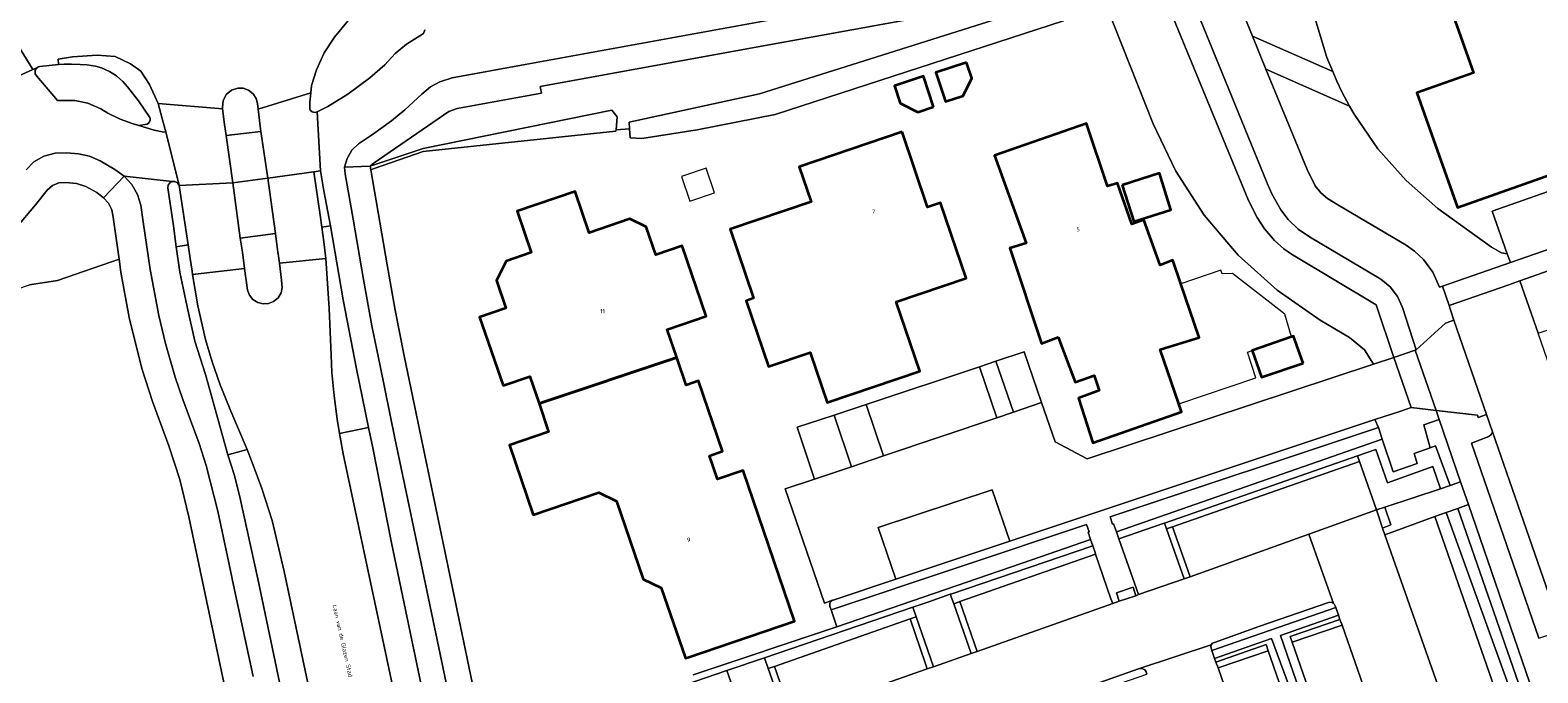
# Model space of a CAD drawing. Header units: metres. Extents: x 73718 to 76933, y 443658 to 446696.
# Tile 38 of 153: x 74694 to 74822, y 445337 to 445392. Entities that reach past the tile are written whole.
import ezdxf
from ezdxf.enums import TextEntityAlignment as Align

# ---------------------------------------------------------------- set-up
doc = ezdxf.new("R2010")
doc.units = ezdxf.units.M
for name, color, linetype, lineweight in [('B-WE-GR-BEPLANTING_CULTUUR_HEESTERS-GV', 90, 'Continuous', 18), ('B-WE-GR-BEPLANTING_CULTUUR_VASTE PLANTENVAK-GV', 90, 'Continuous', 18), ('B-WE-GR-STRUIK-GV', 90, 'Continuous', 13), ('B-WE-OG-BEBOUWING-GV', 7, 'Continuous', 35), ('B-WE-OG-BEBOUWING-T18', 10, 'Continuous', 18), ('B-WE-OG-BEBOUWING_LUIFEL-GV', 7, 'Continuous', 18), ('B-WE-OG-BEBOUWING_OVERBOUWING-GV', 7, 'Continuous', 18), ('B-WE-OG-TERREIN_BEGROEID-GV', 7, 'Continuous', 18), ('B-WE-OG-TERREIN_ERF-GV', 7, 'Continuous', 18), ('B-WE-OG-TOPOGRAFIE-T18', 10, 'Continuous', 18), ('B-WE-OG-WATER_SLOOT-GV', 120, 'Continuous', 18), ('B-WE-VH-GESLOTENVERHARDING_ASFALT-GV', 10, 'Continuous', 18), ('B-WE-VH-OPENVERHARDING-GV', 30, 'Continuous', 18), ('B-WE-VH-OPENVERHARDING_BETONELEMENT-GV', 30, 'Continuous', 18), ('B-WE-VH-OPENVERHARDING_BETONSTRAATSTEEN-GV', 30, 'Continuous', 18), ('B-WE-VH-OPENVERHARDING_STRAATBAKSTEEN-GV', 30, 'Continuous', 18), ('B-WE-VH-OPENVERHARDING_TEGEL-GV', 30, 'Continuous', 18)]:
    doc.layers.add(name, color=color, linetype=linetype, lineweight=lineweight)
doc.styles.add('NLCS-ISO-M200-T18', font='NLCS-ISO.ttf', dxfattribs={"height": 0.36})

msp = doc.modelspace()

# ---------------------------------------------------------------- linework, layer by layer
at = {"layer": 'B-WE-GR-BEPLANTING_CULTUUR_HEESTERS-GV', "flags": 128}
msp.add_lwpolyline([(74720.96, 445393.428), (74719.507, 445391.648), (74718.628, 445390.308), (74717.987, 445388.865), (74717.56, 445387.516), (74717.493, 445386.899), (74717.405, 445386.092), (74717.405, 445385.506), (74717.427, 445385.463), (74717.453, 445385.423), (74717.614, 445385.282), (74717.834, 445385.227), (74718.043, 445385.275), (74718.951, 445385.731), (74720.646, 445386.797), (74722.541, 445388.182), (74723.804, 445389.298), (74724.708, 445390.256), (74725.674, 445391.053), (74726.792, 445391.774), (74727.127, 445391.96), (74727.23, 445392.279)], dxfattribs=at)
for points in [[(74703.519, 445384.216), (74703.642, 445384.307), (74703.728, 445384.424), (74703.777, 445384.574), (74703.782, 445384.693), (74703.763, 445384.79), (74702.794, 445386.217), (74701.864, 445387.416), (74701.467, 445387.879), (74700.926, 445388.343), (74700.303, 445388.736), (74699.629, 445389.033), (74699.114, 445389.179), (74698.385, 445389.286), (74697.812, 445389.331), (74697.077, 445389.354), (74696.439, 445389.342), (74695.961, 445389.33), (74694.383, 445389.148), (74694.245, 445389.115), (74694.123, 445389.042), (74693.973, 445388.824), (74693.97, 445388.536), (74694.114, 445388.314), (74695.878, 445386.237), (74697.353, 445386.243), (74698.455, 445386.013), (74699.586, 445385.536), (74700.181, 445385.176), (74701.226, 445384.64), (74702.257, 445384.271), (74702.812, 445384.116)], [(74722.566, 445380.637), (74722.622, 445380.309), (74722.91, 445380.423), (74727.077, 445381.897), (74743.536, 445383.63), (74743.545, 445383.731), (74743.648, 445384.836), (74743.191, 445385.409), (74727.096, 445382.145)]]:
    msp.add_lwpolyline(points, close=True, dxfattribs=at)
at = {"layer": 'B-WE-GR-BEPLANTING_CULTUUR_VASTE PLANTENVAK-GV', "flags": 128}
for points in [[(74813.487, 445356.744), (74814.726, 445353.358), (74815.63, 445353.66), (74813.796, 445358.994), (74812.497, 445358.533), (74813.041, 445356.581)], [(74808.94, 445357.319), (74808.608, 445358.321), (74785.716, 445350.687), (74785.926, 445350.048), (74786.016, 445350.078), (74786.253, 445349.402)], [(74806.989, 445355.408), (74808.441, 445351.265), (74809.161, 445351.497), (74813.898, 445353.081), (74813.249, 445354.967), (74809.384, 445353.574), (74808.387, 445356.432), (74806.821, 445355.886)], [(74790.345, 445350.141), (74790.521, 445349.647), (74791.028, 445349.82), (74806.989, 445355.408), (74806.821, 445355.886)], [(74833.506, 445299.177), (74834.43, 445299.492), (74823.823, 445329.831), (74816.297, 445351.719), (74815.399, 445351.399)], [(74779.033, 445346.996), (74784.045, 445348.754), (74783.835, 445349.356), (74783.926, 445349.383), (74783.704, 445350.009), (74761.902, 445342.733), (74762.393, 445341.282)], [(74790.345, 445350.141), (74790.337, 445350.138), (74786.469, 445348.789), (74788.136, 445344.044), (74792.041, 445345.38), (74790.521, 445349.647)], [(74822.196, 445329.43), (74814.397, 445351.042), (74813.427, 445350.696), (74820.717, 445329.789), (74820.88, 445329.245), (74816.644, 445327.803), (74816.76, 445327.463)], [(74772.409, 445343.257), (74772.902, 445343.44), (74784.453, 445347.483), (74784.434, 445347.638), (74784.237, 445348.204), (74772.11, 445344.069), (74772.074, 445344.057), (74772.363, 445343.24)], [(74769.164, 445342.131), (74770.636, 445337.876), (74773.861, 445339.006), (74772.363, 445343.24), (74772.074, 445344.057), (74770.231, 445343.429), (74768.876, 445342.965)], [(74756.536, 445337.712), (74757.074, 445337.886), (74768.637, 445341.968), (74769.164, 445342.131), (74768.876, 445342.965), (74756.211, 445338.632)], [(74794.307, 445339.561), (74794.354, 445339.386), (74794.399, 445339.253), (74804.979, 445342.92), (74804.926, 445343.079), (74804.87, 445343.187), (74804.787, 445343.276), (74804.578, 445343.375), (74804.347, 445343.361), (74798.401, 445341.295), (74794.624, 445339.952), (74794.458, 445339.879), (74794.344, 445339.738)], [(74800.247, 445340.535), (74808.782, 445315.826), (74813.84, 445317.534), (74813.754, 445317.781), (74809.502, 445316.295), (74809.314, 445316.799), (74801.242, 445339.958), (74801.069, 445340.468), (74805.314, 445341.921), (74805.198, 445342.267)], [(74804.372, 445327.052), (74799.493, 445340.279), (74794.635, 445338.561), (74794.736, 445338.264), (74799.03, 445339.766), (74799.197, 445339.241), (74803.224, 445327.664), (74803.396, 445327.129), (74799.145, 445325.658), (74799.281, 445325.269)], [(74753.351, 445336.568), (74754.821, 445332.332), (74758.044, 445333.447), (74756.536, 445337.712), (74756.211, 445338.632), (74753.014, 445337.538)], [(74738.839, 445307.453), (74743.9, 445309.247), (74743.662, 445309.945), (74739.403, 445308.44), (74739.202, 445308.976), (74737.593, 445313.623), (74737.417, 445314.131), (74741.682, 445315.609), (74737.897, 445326.379), (74736.514, 445330.348), (74736.415, 445330.631), (74752.842, 445336.388), (74753.351, 445336.568), (74753.014, 445337.538), (74737.454, 445332.191), (74735.485, 445331.515), (74737.184, 445326.571), (74740.891, 445315.78), (74736.708, 445314.343), (74738.473, 445308.638)], [(74778.185, 445333.726), (74778.248, 445333.556), (74788.862, 445337.223), (74788.794, 445337.431), (74788.667, 445337.613), (74788.457, 445337.718), (74788.235, 445337.711), (74778.374, 445334.24), (74778.183, 445334.019)]]:
    msp.add_lwpolyline(points, close=True, dxfattribs=at)
at = {"layer": 'B-WE-GR-STRUIK-GV', "flags": 128}
for points in [[(74808.387, 445356.432), (74809.384, 445353.574), (74813.249, 445354.967), (74813.898, 445353.081), (74814.726, 445353.358), (74813.487, 445356.744), (74813.041, 445356.581), (74813.041, 445356.579), (74811.672, 445356.082), (74811.912, 445355.231), (74809.868, 445354.52), (74808.94, 445357.319), (74786.253, 445349.402), (74786.469, 445348.789), (74790.337, 445350.138), (74790.345, 445350.141), (74806.821, 445355.886)], [(74814.397, 445351.042), (74822.196, 445329.43), (74816.76, 445327.463), (74816.905, 445327.036), (74822.197, 445328.94), (74828.26, 445311.566), (74828.452, 445311.635), (74831.725, 445302.191), (74832.848, 445298.952), (74833.506, 445299.177), (74815.399, 445351.399)], [(74820.422, 445298.609), (74820.217, 445299.181), (74815.451, 445297.4), (74808.974, 445315.277), (74814.002, 445317.069), (74813.84, 445317.534), (74808.782, 445315.826), (74800.247, 445340.535), (74805.198, 445342.267), (74804.979, 445342.92), (74794.399, 445339.253), (74794.635, 445338.561), (74799.493, 445340.279), (74804.372, 445327.052), (74799.281, 445325.269), (74799.395, 445324.942), (74804.503, 445326.676), (74814.897, 445297.212), (74809.676, 445295.385), (74809.888, 445294.777)]]:
    msp.add_lwpolyline(points, close=True, dxfattribs=at)
msp.add_lwpolyline([(74737.454, 445332.191), (74753.014, 445337.538), (74756.211, 445338.632), (74768.876, 445342.965), (74770.231, 445343.429), (74772.074, 445344.057), (74772.11, 445344.069), (74784.237, 445348.204), (74784.045, 445348.754), (74779.033, 445346.996), (74762.393, 445341.282), (74750.137, 445337.191)], dxfattribs=at)
at = {"layer": 'B-WE-OG-BEBOUWING-GV', "flags": 128}
for points in [[(74832.656, 445394.282), (74830.093, 445393.375), (74829.74, 445394.374), (74832.302, 445395.281), (74828.791, 445405.2), (74818.848, 445401.68), (74820.532, 445396.922), (74814.536, 445394.799), (74816.723, 445388.621), (74811.889, 445386.909), (74815.364, 445377.092), (74825.262, 445380.596), (74824.336, 445383.212), (74825.35, 445383.571), (74826.276, 445380.955), (74836.138, 445384.446)], [(74773.459, 445389.498), (74770.85, 445388.628), (74771.675, 445386.156), (74773.159, 445386.651), (74773.909, 445388.15)], [(74770.648, 445385.705), (74769.778, 445388.314), (74767.306, 445387.489), (74767.801, 445386.004), (74769.301, 445385.255)], [(74767.968, 445383.556), (74759.186, 445380.584), (74760.198, 445377.594), (74753.291, 445375.257), (74755.288, 445369.351), (74754.652, 445369.136), (74756.555, 445363.511), (74760.122, 445364.718), (74761.568, 445360.445), (74769.465, 445363.116), (74767.455, 445369.056), (74773.42, 445371.074), (74771.243, 445377.508), (74770.141, 445377.135)], [(74781.291, 445366.026), (74782.741, 445362.189), (74784.356, 445362.757), (74784.773, 445361.481), (74783.013, 445360.808), (74784.251, 445357.01), (74791.817, 445359.634), (74791.576, 445360.336), (74789.984, 445364.969), (74793.316, 445366.003), (74791.747, 445370.596), (74791.064, 445372.597), (74789.996, 445372.173), (74788.606, 445376.041), (74787.577, 445375.677), (74786.331, 445379.195), (74785.503, 445378.919), (74783.713, 445384.275), (74775.855, 445381.541), (74778.54, 445374.059), (74777.157, 445373.632), (74779.848, 445365.498)], [(74786.755, 445379.024), (74787.743, 445375.909), (74790.906, 445376.913), (74789.918, 445380.027)], [(74748.728, 445364.282), (74747.911, 445366.677), (74751.249, 445367.816), (74749.195, 445373.835), (74746.934, 445373.064), (74746.121, 445375.445), (74744.737, 445376.122), (74741.251, 445374.932), (74740.046, 445378.466), (74735.099, 445376.778), (74736.301, 445373.256), (74734.156, 445372.524), (74733.347, 445370.869), (74734.154, 445368.504), (74731.907, 445367.738), (74733.899, 445361.898), (74736.181, 445362.676), (74736.974, 445360.351)], [(74802.188, 445363.794), (74801.379, 445366.122), (74801.201, 445366.06), (74797.849, 445364.896), (74798.648, 445362.597)], [(74748.728, 445364.282), (74736.974, 445360.351), (74737.794, 445357.947), (74734.445, 445356.804), (74736.481, 445350.836), (74742.083, 445352.747), (74743.594, 445352.008), (74745.862, 445345.359), (74747.41, 445344.602), (74749.461, 445338.593), (74749.664, 445338.662), (74758.774, 445341.771), (74754.385, 445354.636), (74752.193, 445353.888), (74751.509, 445355.893), (74752.633, 445356.276), (74750.579, 445362.294), (74749.528, 445361.936)]]:
    msp.add_lwpolyline(points, close=True, dxfattribs=at)
at = {"layer": 'B-WE-OG-BEBOUWING_LUIFEL-GV', "flags": 128}
msp.add_lwpolyline([(74789.984, 445364.969), (74791.576, 445360.336), (74798.146, 445362.545), (74797.43, 445364.75), (74797.849, 445364.896), (74801.201, 445366.06), (74800.614, 445367.995), (74796.172, 445371.471), (74795.264, 445371.423), (74795.155, 445371.759), (74791.747, 445370.596), (74793.316, 445366.003)], close=True, dxfattribs=at)
at = {"layer": 'B-WE-OG-BEBOUWING_OVERBOUWING-GV', "flags": 128}
msp.add_lwpolyline([(74751.944, 445378.359), (74751.24, 445380.457), (74749.128, 445379.748), (74749.831, 445377.65)], close=True, dxfattribs=at)
at = {"layer": 'B-WE-OG-TERREIN_BEGROEID-GV', "flags": 128}
for points in [[(74803.187, 445403.724), (74795.941, 445401.344), (74795.268, 445400.922), (74794.881, 445400.326), (74794.755, 445399.576), (74794.966, 445398.856), (74797.878, 445391.747), (74804.728, 445388.733), (74804.199, 445389.92), (74804.198, 445389.923), (74801.088, 445400.346), (74802.18, 445401.135), (74802.663, 445401.777), (74803.707, 445402.139)], [(74814.069, 445370.369), (74819.879, 445372.391), (74819.615, 445373.142), (74819.131, 445373.245), (74818.254, 445373.711), (74813.684, 445377.025), (74813.678, 445377.03), (74810.97, 445379.41), (74808.577, 445382.106), (74806.533, 445385.075), (74806.144, 445385.764), (74799.017, 445388.922), (74802.518, 445380.345), (74803.217, 445378.952), (74803.7, 445378.349), (74804.28, 445377.869), (74805.136, 445377.338), (74810.971, 445373.88), (74811.68, 445373.375), (74812.455, 445372.655), (74813.262, 445371.575), (74813.834, 445370.287)], [(74696.001, 445379.204), (74695.437, 445378.977), (74694.981, 445378.597), (74693.99, 445377.322), (74692.332, 445375.338), (74690.932, 445373.863), (74688.798, 445371.955), (74686.051, 445369.897), (74683.115, 445368.253), (74681.226, 445367.38), (74679.643, 445366.815), (74670.321, 445363.484), (74670.604, 445362.675), (74693.478, 445370.503), (74695.891, 445370.865), (74701.129, 445372.689), (74700.615, 445376.291), (74700.501, 445376.901), (74700.221, 445377.469), (74699.806, 445377.93), (74699.223, 445378.373), (74698.285, 445378.911), (74697.503, 445379.148), (74696.593, 445379.246)], [(74732.488, 445309.619), (74728, 445331.13), (74724.395, 445348.457), (74722.791, 445356.584), (74722.432, 445358.298), (74719.956, 445357.806), (74720.266, 445356.051), (74726.319, 445327.578), (74730.165, 445309.134)]]:
    msp.add_lwpolyline(points, close=True, dxfattribs=at)
for points in [[(74785.394, 445394.309), (74789.389, 445384.26), (74791.312, 445380.215), (74793.744, 445376.454), (74796.644, 445373.041), (74799.964, 445370.034), (74803.634, 445367.49), (74806.142, 445365.987), (74807.433, 445364.952), (74808.203, 445363.726), (74809.935, 445364.299), (74808.427, 445368.78), (74801.185, 445373.12), (74800.538, 445373.583), (74799.737, 445374.286), (74798.898, 445375.271), (74798.271, 445376.244), (74797.533, 445377.693), (74789.597, 445397.006)], [(74776.552, 445394.611), (74754.086, 445390.552), (74737.068, 445387.44), (74737.187, 445386.869), (74729.981, 445385.556), (74729.269, 445385.293), (74722.898, 445380.914), (74722.566, 445380.637), (74727.096, 445382.145), (74743.191, 445385.409), (74743.648, 445384.836), (74743.545, 445383.731), (74744.695, 445383.838), (74744.657, 445384.402), (74755.803, 445386.818), (74781.039, 445394.782)], [(74720.71, 445320.103), (74715.226, 445346.016), (74714.662, 445348.426), (74714.196, 445350.356), (74713.321, 445353.092), (74712.59, 445355.08), (74712.058, 445356.444), (74710.409, 445355.966), (74710.981, 445354.214), (74711.472, 445352.257), (74712.968, 445345.394), (74720.91, 445307.49)]]:
    msp.add_lwpolyline(points, dxfattribs=at)
at = {"layer": 'B-WE-OG-TERREIN_ERF-GV', "flags": 128}
for points in [[(74801.088, 445400.346), (74804.198, 445389.923), (74804.199, 445389.92), (74804.728, 445388.733), (74805.054, 445387.909), (74805.495, 445386.975), (74806.144, 445385.764), (74806.533, 445385.075), (74808.577, 445382.106), (74810.97, 445379.41), (74813.678, 445377.03), (74813.684, 445377.025), (74818.254, 445373.711), (74819.131, 445373.245), (74819.615, 445373.142), (74818.33, 445376.798), (74825.69, 445379.38), (74825.262, 445380.596), (74815.364, 445377.092), (74811.889, 445386.909), (74816.723, 445388.621), (74814.536, 445394.799)], [(74750.137, 445337.191), (74762.393, 445341.282), (74761.902, 445342.733), (74761.789, 445343.055), (74761.806, 445343.344), (74762.011, 445343.548), (74761.343, 445343.313), (74757.994, 445353.061), (74760.477, 445353.898), (74759.019, 445358.324), (74762.16, 445359.358), (74764.894, 445360.276), (74774.564, 445363.5), (74775.95, 445363.973), (74778.387, 445364.787), (74779.872, 445360.437), (74781.018, 445357.087), (74783.746, 445355.63), (74808.203, 445363.726), (74807.433, 445364.952), (74806.142, 445365.987), (74803.634, 445367.49), (74799.964, 445370.034), (74796.644, 445373.041), (74793.744, 445376.454), (74791.312, 445380.215), (74789.389, 445384.26), (74785.394, 445394.309)], [(74781.737, 445393.039), (74757.132, 445385.051), (74750.475, 445383.737), (74745.752, 445383.011), (74744.749, 445383.05), (74744.695, 445383.838), (74743.545, 445383.731), (74743.536, 445383.63), (74727.077, 445381.897), (74722.91, 445380.423), (74722.622, 445380.309), (74724.014, 445372.219), (74724.703, 445368.319), (74725.459, 445364.436), (74726.658, 445358.667), (74729.224, 445346.383), (74732.323, 445331.454)], [(74692.549, 445260.164), (74721.516, 445268.862), (74723.653, 445269.504), (74724.174, 445269.64), (74724.043, 445270.235), (74719.377, 445292.321), (74712.004, 445327.367), (74707.074, 445350.679), (74706.319, 445353.867), (74705.391, 445356.74), (74703.986, 445360.535), (74703.087, 445363.351), (74701.987, 445367.702), (74701.287, 445371.577), (74701.129, 445372.689), (74695.891, 445370.865), (74693.478, 445370.503)]]:
    msp.add_lwpolyline(points, dxfattribs=at)
for points in [[(74773.459, 445389.498), (74773.909, 445388.15), (74773.159, 445386.651), (74771.675, 445386.156), (74770.85, 445388.628)], [(74770.648, 445385.705), (74769.301, 445385.255), (74767.801, 445386.004), (74767.306, 445387.489), (74769.778, 445388.314)], [(74767.968, 445383.556), (74770.141, 445377.135), (74771.243, 445377.508), (74773.42, 445371.074), (74767.455, 445369.056), (74769.465, 445363.116), (74761.568, 445360.445), (74760.122, 445364.718), (74756.555, 445363.511), (74754.652, 445369.136), (74755.288, 445369.351), (74753.291, 445375.257), (74760.198, 445377.594), (74759.186, 445380.584)], [(74781.291, 445366.026), (74779.848, 445365.498), (74777.157, 445373.632), (74778.54, 445374.059), (74775.855, 445381.541), (74783.713, 445384.275), (74785.503, 445378.919), (74786.331, 445379.195), (74787.577, 445375.677), (74788.606, 445376.041), (74789.996, 445372.173), (74791.064, 445372.597), (74791.747, 445370.596), (74793.316, 445366.003), (74789.984, 445364.969), (74791.576, 445360.336), (74791.817, 445359.634), (74784.251, 445357.01), (74783.013, 445360.808), (74784.773, 445361.481), (74784.356, 445362.757), (74782.741, 445362.189)], [(74786.755, 445379.024), (74789.918, 445380.027), (74790.906, 445376.913), (74787.743, 445375.909)], [(74736.974, 445360.351), (74736.181, 445362.676), (74733.899, 445361.898), (74731.907, 445367.738), (74734.154, 445368.504), (74733.347, 445370.869), (74734.156, 445372.524), (74736.301, 445373.256), (74735.099, 445376.778), (74740.046, 445378.466), (74741.251, 445374.932), (74744.737, 445376.122), (74746.121, 445375.445), (74746.934, 445373.064), (74749.195, 445373.835), (74751.249, 445367.816), (74747.911, 445366.677), (74748.728, 445364.282), (74749.528, 445361.936), (74750.579, 445362.294), (74752.633, 445356.276), (74751.509, 445355.893), (74752.193, 445353.888), (74754.385, 445354.636), (74758.774, 445341.771), (74749.664, 445338.662), (74749.461, 445338.593), (74747.41, 445344.602), (74745.862, 445345.359), (74743.594, 445352.008), (74742.083, 445352.747), (74736.481, 445350.836), (74734.445, 445356.804), (74737.794, 445357.947)], [(74802.188, 445363.794), (74798.648, 445362.597), (74797.849, 445364.896), (74801.201, 445366.06), (74801.379, 445366.122)]]:
    msp.add_lwpolyline(points, close=True, dxfattribs=at)
at = {"layer": 'B-WE-OG-WATER_SLOOT-GV', "flags": 128}
msp.add_lwpolyline([(74744.695, 445383.838), (74744.749, 445383.05), (74745.752, 445383.011), (74750.475, 445383.737), (74757.132, 445385.051), (74781.737, 445393.039), (74781.384, 445393.919), (74781.039, 445394.782), (74755.803, 445386.818), (74744.657, 445384.402)], close=True, dxfattribs=at)
at = {"layer": 'B-WE-VH-GESLOTENVERHARDING_ASFALT-GV', "flags": 128}
for points in [[(74688.289, 445394.084), (74689.794, 445391.491), (74691.588, 445387.891), (74693.778, 445388.885), (74691.542, 445392.508)], [(74691.542, 445392.508), (74693.778, 445388.885), (74694.123, 445389.042), (74694.245, 445389.115), (74694.383, 445389.148), (74695.961, 445389.33), (74695.939, 445389.779), (74697.148, 445389.982), (74699.253, 445390.105), (74700.807, 445389.99), (74702.12, 445389.388), (74702.978, 445388.742), (74703.731, 445387.622), (74704.464, 445385.978), (74709.963, 445385.522), (74709.95, 445385.665), (74710.009, 445386.216), (74710.285, 445386.743), (74710.741, 445387.126), (74711.266, 445387.301), (74711.716, 445387.293), (74712.176, 445387.135), (74712.57, 445386.828), (74712.835, 445386.42), (74712.952, 445385.986), (74713.007, 445385.515), (74717.493, 445386.899), (74717.56, 445387.516), (74717.987, 445388.865), (74718.628, 445390.308), (74719.507, 445391.648), (74720.96, 445393.428)], [(74727.23, 445392.279), (74727.127, 445391.96), (74726.792, 445391.774), (74725.674, 445391.053), (74724.708, 445390.256), (74723.804, 445389.298), (74722.541, 445388.182), (74720.646, 445386.797), (74718.951, 445385.731), (74718.043, 445385.275), (74718.312, 445380.24), (74718.614, 445378.52), (74719.183, 445375.545), (74720.269, 445369.208), (74721.399, 445363.32), (74722.432, 445358.298), (74722.791, 445356.584), (74724.395, 445348.457), (74728, 445331.13)], [(74731.981, 445322.487), (74725.628, 445352.808), (74724.675, 445357.405), (74723.403, 445363.582), (74722.704, 445366.993), (74722.007, 445370.958), (74721.104, 445376.093), (74720.416, 445379.98), (74720.379, 445380.541), (74720.589, 445381.303), (74720.999, 445381.996), (74721.566, 445382.547), (74722.769, 445383.331), (74724.37, 445384.517), (74725.517, 445385.437), (74726.975, 445386.779), (74727.714, 445387.417), (74728.515, 445387.843), (74729.552, 445388.174), (74735.805, 445389.328), (74756.437, 445393.071)], [(74693.192, 445380.33), (74693.851, 445380.997), (74694.724, 445381.492), (74695.674, 445381.748), (74696.654, 445381.775), (74697.677, 445381.675), (74698.614, 445381.48), (74699.529, 445381.08), (74700.765, 445380.345), (74701.562, 445379.769), (74705.658, 445379.328), (74705.901, 445379.328), (74706.126, 445379.199), (74706.247, 445378.989), (74705.112, 445383.575), (74704.958, 445383.546), (74704.121, 445383.717), (74702.812, 445384.116), (74702.257, 445384.271), (74701.226, 445384.64), (74700.181, 445385.176), (74699.586, 445385.536), (74698.455, 445386.013), (74697.353, 445386.243), (74695.878, 445386.237), (74694.114, 445388.314), (74693.97, 445388.536), (74693.973, 445388.824), (74694.123, 445389.042), (74693.778, 445388.885), (74691.588, 445387.891)], [(74720.91, 445307.49), (74712.968, 445345.394), (74711.472, 445352.257), (74710.981, 445354.214), (74710.409, 445355.966), (74709.041, 445360.899), (74708.502, 445362.835), (74707.6, 445365.696), (74706.931, 445368.623), (74706.323, 445371.566), (74706.016, 445373.746), (74705.775, 445375.539), (74705.302, 445378.777), (74705.319, 445379.009), (74705.453, 445379.217), (74705.658, 445379.328), (74701.562, 445379.769), (74702.208, 445379.055), (74702.695, 445378.213), (74702.991, 445377.297), (74703.199, 445375.879), (74703.797, 445371.814), (74704.526, 445367.878), (74705.103, 445365.494), (74705.91, 445362.62), (74706.587, 445360.705), (74707.955, 445356.952), (74708.56, 445355.064), (74709.549, 445351.167), (74710.388, 445347.297), (74710.895, 445344.837), (74712.563, 445337.038)], [(74726.319, 445327.578), (74720.266, 445356.051), (74719.956, 445357.806), (74719.759, 445359.024), (74719.485, 445361.009), (74719.301, 445363.005), (74719.241, 445364.49), (74719.071, 445368.473), (74718.774, 445372.749), (74714.82, 445372.343), (74715.001, 445370.909), (74715.064, 445370.268), (74714.956, 445369.81), (74714.699, 445369.387), (74714.321, 445369.068), (74713.885, 445368.891), (74713.439, 445368.861), (74712.971, 445368.978), (74712.553, 445369.245), (74712.252, 445369.621), (74712.092, 445370.039), (74711.838, 445371.905), (74707.412, 445371.392), (74707.862, 445368.695), (74708.51, 445365.84), (74709.079, 445363.917), (74709.756, 445361.942), (74710.67, 445359.713), (74712.058, 445356.444), (74712.59, 445355.08), (74713.321, 445353.092), (74714.196, 445350.356), (74714.662, 445348.426), (74715.226, 445346.016), (74720.71, 445320.103)]]:
    msp.add_lwpolyline(points, dxfattribs=at)
for points in [[(74704.829, 445384.583), (74705.112, 445383.575), (74706.247, 445378.989), (74710.839, 445379.202), (74710.28, 445383.245), (74710.131, 445384.194), (74709.963, 445385.522), (74704.464, 445385.978)], [(74717.493, 445386.899), (74713.007, 445385.515), (74713.168, 445384.056), (74713.24, 445383.592), (74713.82, 445379.615), (74717.766, 445380.138), (74718.312, 445380.24), (74718.043, 445385.275), (74717.834, 445385.227), (74717.614, 445385.282), (74717.453, 445385.423), (74717.427, 445385.463), (74717.405, 445385.506), (74717.405, 445386.092)], [(74710.28, 445383.245), (74710.839, 445379.202), (74713.82, 445379.615), (74713.24, 445383.592)], [(74713.82, 445379.615), (74714.47, 445374.88), (74714.625, 445373.706), (74714.82, 445372.343), (74718.774, 445372.749), (74718.608, 445374.168), (74718.427, 445375.415), (74718.303, 445376.455), (74717.766, 445380.138)], [(74706.247, 445378.989), (74707.021, 445373.915), (74707.198, 445372.757), (74707.364, 445371.676), (74707.412, 445371.392), (74711.838, 445371.905), (74711.659, 445373.274), (74711.473, 445374.478), (74710.839, 445379.202)]]:
    msp.add_lwpolyline(points, close=True, dxfattribs=at)
at = {"layer": 'B-WE-VH-OPENVERHARDING-GV', "flags": 128}
msp.add_lwpolyline([(74827.244, 445374.965), (74825.69, 445379.38), (74818.33, 445376.798), (74819.615, 445373.142), (74819.879, 445372.391), (74826.038, 445374.543)], close=True, dxfattribs=at)
at = {"layer": 'B-WE-VH-OPENVERHARDING_BETONELEMENT-GV', "flags": 128}
msp.add_lwpolyline([(74704.464, 445385.978), (74703.731, 445387.622), (74702.978, 445388.742), (74702.12, 445389.388), (74700.807, 445389.99), (74699.253, 445390.105), (74697.148, 445389.982), (74695.939, 445389.779), (74695.961, 445389.33), (74696.439, 445389.342), (74697.077, 445389.354), (74697.812, 445389.331), (74698.385, 445389.286), (74699.114, 445389.179), (74699.629, 445389.033), (74700.303, 445388.736), (74700.926, 445388.343), (74701.467, 445387.879), (74701.864, 445387.416), (74702.794, 445386.217), (74703.763, 445384.79), (74703.782, 445384.693), (74703.777, 445384.574), (74703.728, 445384.424), (74703.642, 445384.307), (74703.519, 445384.216), (74702.812, 445384.116), (74704.121, 445383.717), (74704.958, 445383.546), (74705.112, 445383.575), (74704.829, 445384.583)], close=True, dxfattribs=at)
at = {"layer": 'B-WE-VH-OPENVERHARDING_BETONSTRAATSTEEN-GV', "flags": 128}
for points in [[(74809.935, 445364.299), (74811.407, 445360.017), (74813.53, 445359.768), (74811.746, 445364.915)], [(74818.25, 445357.7), (74818.03, 445357.543), (74816.568, 445356.978), (74822.299, 445340.32), (74823.802, 445340.825), (74824.102, 445340.799), (74824.34, 445340.613), (74820.292, 445352.345), (74818.351, 445357.95)], [(74791.028, 445349.82), (74792.552, 445345.555), (74802.675, 445349.193), (74808.441, 445351.265), (74806.989, 445355.408)], [(74813.427, 445350.696), (74809.171, 445349.149), (74816.487, 445328.302), (74816.902, 445328.448), (74820.717, 445329.789)], [(74785.933, 445343.264), (74785.787, 445343.679), (74784.453, 445347.483), (74772.902, 445343.44), (74774.371, 445339.185)], [(74758.554, 445333.624), (74770.102, 445337.696), (74769.959, 445338.112), (74768.637, 445341.968), (74757.074, 445337.886)], [(74809.314, 445316.799), (74813.575, 445318.271), (74805.508, 445341.429), (74801.242, 445339.958)], [(74794.943, 445337.771), (74798.957, 445326.163), (74803.224, 445327.664), (74799.197, 445339.241)]]:
    msp.add_lwpolyline(points, close=True, dxfattribs=at)
for points in [[(74816.487, 445328.302), (74809.171, 445349.149), (74808.975, 445349.716), (74808.441, 445351.265), (74802.675, 445349.193), (74804.787, 445343.276), (74804.87, 445343.187), (74804.926, 445343.079), (74804.979, 445342.92), (74805.198, 445342.267), (74805.314, 445341.921), (74805.508, 445341.429), (74813.575, 445318.271)], [(74778.374, 445334.24), (74788.235, 445337.711), (74794.344, 445339.738), (74794.458, 445339.879), (74794.624, 445339.952), (74798.401, 445341.295), (74804.347, 445343.361), (74804.578, 445343.375), (74804.787, 445343.276), (74802.675, 445349.193), (74792.552, 445345.555), (74792.041, 445345.38), (74788.136, 445344.044), (74787.921, 445343.939), (74786.488, 445343.463), (74785.933, 445343.264), (74774.371, 445339.185), (74773.861, 445339.006), (74770.636, 445337.876), (74770.102, 445337.696), (74758.554, 445333.624)], [(74798.957, 445326.163), (74794.943, 445337.771), (74794.736, 445338.264), (74794.635, 445338.561), (74794.399, 445339.253), (74794.354, 445339.386), (74794.307, 445339.561), (74794.344, 445339.738), (74788.235, 445337.711), (74788.457, 445337.718), (74788.667, 445337.613), (74788.794, 445337.431), (74788.862, 445337.223)]]:
    msp.add_lwpolyline(points, dxfattribs=at)
at = {"layer": 'B-WE-VH-OPENVERHARDING_STRAATBAKSTEEN-GV', "flags": 128}
for points in [[(74820.693, 445370.84), (74822.244, 445366.367), (74824.12, 445367.007), (74824.368, 445367.864), (74825.54, 445368.509), (74827.141, 445369.172), (74828.403, 445369.684), (74830.021, 445370.471), (74886.971, 445390.494), (74887.503, 445389.144), (74895.375, 445392.005), (74894.287, 445395.11), (74893.267, 445398.066), (74893.19, 445398.283), (74892.548, 445398.068), (74893.163, 445396.428)], [(74712.835, 445386.42), (74712.57, 445386.828), (74712.176, 445387.135), (74711.716, 445387.293), (74711.266, 445387.301), (74710.741, 445387.126), (74710.285, 445386.743), (74710.009, 445386.216), (74709.95, 445385.665), (74709.963, 445385.522), (74710.131, 445384.194), (74710.28, 445383.245), (74713.24, 445383.592), (74713.168, 445384.056), (74713.007, 445385.515), (74712.952, 445385.986)], [(74712.252, 445369.621), (74712.553, 445369.245), (74712.971, 445368.978), (74713.439, 445368.861), (74713.885, 445368.891), (74714.321, 445369.068), (74714.699, 445369.387), (74714.956, 445369.81), (74715.064, 445370.268), (74715.001, 445370.909), (74714.82, 445372.343), (74714.625, 445373.706), (74714.47, 445374.88), (74711.473, 445374.478), (74711.659, 445373.274), (74711.838, 445371.905), (74712.092, 445370.039)], [(74719.956, 445357.806), (74722.432, 445358.298), (74721.399, 445363.32), (74720.269, 445369.208), (74719.183, 445375.545), (74718.427, 445375.415), (74718.608, 445374.168), (74718.774, 445372.749), (74719.071, 445368.473), (74719.241, 445364.49), (74719.301, 445363.005), (74719.485, 445361.009), (74719.759, 445359.024)], [(74707.021, 445373.915), (74706.016, 445373.746), (74706.323, 445371.566), (74706.931, 445368.623), (74707.6, 445365.696), (74708.502, 445362.835), (74709.041, 445360.899), (74710.409, 445355.966), (74712.058, 445356.444), (74710.67, 445359.713), (74709.756, 445361.942), (74709.079, 445363.917), (74708.51, 445365.84), (74707.862, 445368.695), (74707.412, 445371.392), (74707.364, 445371.676), (74707.198, 445372.757)], [(74814.642, 445368.722), (74814.738, 445368.438), (74815.061, 445367.482), (74817.846, 445359.409), (74818.351, 445357.95), (74820.292, 445352.345), (74824.34, 445340.613), (74824.845, 445339.144), (74829.036, 445327.026), (74829.55, 445325.524), (74835.569, 445308.556), (74835.688, 445308.12), (74841.709, 445310.226), (74826.218, 445354.905), (74825.724, 445356.329), (74822.244, 445366.367), (74820.693, 445370.84), (74819.748, 445370.507)], [(74810.427, 445359.69), (74811.407, 445360.017), (74809.935, 445364.299), (74808.203, 445363.726), (74783.746, 445355.63), (74781.018, 445357.087), (74779.872, 445360.437), (74777.469, 445359.627), (74776.047, 445359.148), (74766.366, 445355.884), (74763.629, 445354.961), (74760.477, 445353.898), (74757.994, 445353.061), (74761.343, 445343.313), (74762.011, 445343.548), (74762.074, 445343.57), (74767.435, 445345.355), (74765.913, 445349.76), (74775.653, 445352.997), (74777.154, 445348.593), (74808.314, 445358.985)], [(74760.477, 445353.898), (74763.629, 445354.961), (74762.16, 445359.358), (74759.019, 445358.324)], [(74808.975, 445349.716), (74809.687, 445349.986), (74809.161, 445351.497), (74808.441, 445351.265)], [(74786.488, 445343.463), (74787.921, 445343.939), (74787.683, 445344.674), (74786.252, 445344.175)]]:
    msp.add_lwpolyline(points, close=True, dxfattribs=at)
at = {"layer": 'B-WE-VH-OPENVERHARDING_TEGEL-GV', "flags": 128}
for points in [[(74791.498, 445397.887), (74799.108, 445379.187), (74799.526, 445378.283), (74800.28, 445376.898), (74800.899, 445376.072), (74801.775, 445375.242), (74802.719, 445374.606), (74808.809, 445370.992), (74809.605, 445370.34), (74810.238, 445369.511), (74810.658, 445368.571), (74811.848, 445364.951), (74814.352, 445367.224), (74815.061, 445367.482), (74814.738, 445368.438), (74814.642, 445368.722), (74814.069, 445370.369), (74813.834, 445370.287), (74813.262, 445371.575), (74812.455, 445372.655), (74811.68, 445373.375), (74810.971, 445373.88), (74805.136, 445377.338), (74804.28, 445377.869), (74803.7, 445378.349), (74803.217, 445378.952), (74802.518, 445380.345), (74799.017, 445388.922), (74797.878, 445391.747), (74794.966, 445398.856)], [(74756.437, 445393.071), (74735.805, 445389.328), (74729.552, 445388.174), (74728.515, 445387.843), (74727.714, 445387.417), (74726.975, 445386.779), (74725.517, 445385.437), (74724.37, 445384.517), (74722.769, 445383.331), (74721.566, 445382.547), (74720.999, 445381.996), (74720.589, 445381.303), (74720.379, 445380.541), (74722.566, 445380.637), (74722.898, 445380.914), (74729.269, 445385.293), (74729.981, 445385.556), (74737.187, 445386.869), (74737.068, 445387.44), (74754.086, 445390.552), (74776.552, 445394.611)], [(74692.332, 445375.338), (74693.99, 445377.322), (74694.981, 445378.597), (74695.437, 445378.977), (74696.001, 445379.204), (74696.593, 445379.246), (74697.503, 445379.148), (74698.285, 445378.911), (74699.223, 445378.373), (74699.806, 445377.93), (74701.562, 445379.769), (74700.765, 445380.345), (74699.529, 445381.08), (74698.614, 445381.48), (74697.677, 445381.675), (74696.654, 445381.775), (74695.674, 445381.748), (74694.724, 445381.492), (74693.851, 445380.997), (74693.192, 445380.33)], [(74712.563, 445337.038), (74710.895, 445344.837), (74710.388, 445347.297), (74709.549, 445351.167), (74708.56, 445355.064), (74707.955, 445356.952), (74706.587, 445360.705), (74705.91, 445362.62), (74705.103, 445365.494), (74704.526, 445367.878), (74703.797, 445371.814), (74703.199, 445375.879), (74702.991, 445377.297), (74702.695, 445378.213), (74702.208, 445379.055), (74701.562, 445379.769), (74699.806, 445377.93), (74700.221, 445377.469), (74700.501, 445376.901), (74700.615, 445376.291), (74701.129, 445372.689), (74701.287, 445371.577), (74701.987, 445367.702), (74703.087, 445363.351), (74703.986, 445360.535), (74705.391, 445356.74), (74706.319, 445353.867), (74707.074, 445350.679), (74712.004, 445327.367)], [(74732.323, 445331.454), (74729.224, 445346.383), (74726.658, 445358.667), (74725.459, 445364.436), (74724.703, 445368.319), (74724.014, 445372.219), (74722.622, 445380.309), (74722.566, 445380.637), (74720.379, 445380.541), (74720.416, 445379.98), (74721.104, 445376.093), (74722.007, 445370.958), (74722.704, 445366.993), (74723.403, 445363.582), (74724.675, 445357.405), (74725.628, 445352.808), (74731.981, 445322.487)], [(74822.299, 445340.32), (74816.568, 445356.978), (74818.03, 445357.543), (74818.25, 445357.7), (74818.351, 445357.95), (74817.846, 445359.409), (74817.135, 445359.176), (74817.067, 445359.371), (74813.53, 445359.768), (74813.796, 445358.994), (74815.63, 445353.66), (74816.297, 445351.719), (74823.823, 445329.831)]]:
    msp.add_lwpolyline(points, dxfattribs=at)
for points in [[(74810.238, 445369.511), (74809.605, 445370.34), (74808.809, 445370.992), (74802.719, 445374.606), (74801.775, 445375.242), (74800.899, 445376.072), (74800.28, 445376.898), (74799.526, 445378.283), (74799.108, 445379.187), (74791.498, 445397.887), (74789.597, 445397.006), (74797.533, 445377.693), (74798.271, 445376.244), (74798.898, 445375.271), (74799.737, 445374.286), (74800.538, 445373.583), (74801.185, 445373.12), (74808.427, 445368.78), (74809.935, 445364.299), (74811.746, 445364.915), (74811.848, 445364.951), (74810.658, 445368.571)], [(74851.698, 445383.435), (74849.971, 445382.862), (74847.962, 445382.158), (74845.354, 445381.245), (74843.305, 445380.527), (74840.754, 445379.641), (74838.202, 445378.754), (74828.235, 445375.284), (74827.244, 445374.965), (74826.038, 445374.543), (74819.879, 445372.391), (74814.069, 445370.369), (74814.642, 445368.722), (74819.748, 445370.507), (74820.693, 445370.84), (74893.163, 445396.428), (74892.548, 445398.068)], [(74804.728, 445388.733), (74797.878, 445391.747), (74799.017, 445388.922), (74806.144, 445385.764), (74805.495, 445386.975), (74805.054, 445387.909)], [(74710.839, 445379.202), (74711.473, 445374.478), (74714.47, 445374.88), (74713.82, 445379.615)], [(74718.312, 445380.24), (74717.766, 445380.138), (74718.303, 445376.455), (74718.427, 445375.415), (74719.183, 445375.545), (74718.614, 445378.52)], [(74706.126, 445379.199), (74705.901, 445379.328), (74705.658, 445379.328), (74705.453, 445379.217), (74705.319, 445379.009), (74705.302, 445378.777), (74705.775, 445375.539), (74706.016, 445373.746), (74707.021, 445373.915), (74706.247, 445378.989)], [(74811.746, 445364.915), (74813.53, 445359.768), (74817.067, 445359.371), (74817.135, 445359.176), (74817.846, 445359.409), (74815.061, 445367.482), (74814.352, 445367.224), (74811.848, 445364.951)], [(74775.95, 445363.973), (74774.564, 445363.5), (74776.047, 445359.148), (74777.469, 445359.627)], [(74775.95, 445363.973), (74777.469, 445359.627), (74779.872, 445360.437), (74778.387, 445364.787)], [(74776.047, 445359.148), (74774.564, 445363.5), (74764.894, 445360.276), (74766.366, 445355.884)], [(74766.366, 445355.884), (74764.894, 445360.276), (74762.16, 445359.358), (74763.629, 445354.961)], [(74761.789, 445343.055), (74761.902, 445342.733), (74783.704, 445350.009), (74783.926, 445349.383), (74783.835, 445349.356), (74784.045, 445348.754), (74784.237, 445348.204), (74784.434, 445347.638), (74784.453, 445347.483), (74785.787, 445343.679), (74785.933, 445343.264), (74786.488, 445343.463), (74786.252, 445344.175), (74787.683, 445344.674), (74787.921, 445343.939), (74788.136, 445344.044), (74786.469, 445348.789), (74786.253, 445349.402), (74786.016, 445350.078), (74785.926, 445350.048), (74785.716, 445350.687), (74808.608, 445358.321), (74808.314, 445358.985), (74777.154, 445348.593), (74767.435, 445345.355), (74762.074, 445343.57), (74762.011, 445343.548), (74761.806, 445343.344)], [(74808.314, 445358.985), (74808.608, 445358.321), (74808.94, 445357.319), (74809.868, 445354.52), (74811.912, 445355.231), (74811.672, 445356.082), (74813.041, 445356.579), (74813.041, 445356.581), (74812.497, 445358.533), (74813.796, 445358.994), (74813.53, 445359.768), (74811.407, 445360.017), (74810.427, 445359.69)], [(74767.435, 445345.355), (74777.154, 445348.593), (74775.653, 445352.997), (74765.913, 445349.76)], [(74808.975, 445349.716), (74809.171, 445349.149), (74813.427, 445350.696), (74814.397, 445351.042), (74815.399, 445351.399), (74816.297, 445351.719), (74815.63, 445353.66), (74814.726, 445353.358), (74813.898, 445353.081), (74809.161, 445351.497), (74809.687, 445349.986)], [(74792.552, 445345.555), (74791.028, 445349.82), (74790.521, 445349.647), (74792.041, 445345.38)], [(74774.371, 445339.185), (74772.902, 445343.44), (74772.409, 445343.257), (74772.363, 445343.24), (74773.861, 445339.006)], [(74770.636, 445337.876), (74769.164, 445342.131), (74768.637, 445341.968), (74769.959, 445338.112), (74770.102, 445337.696)], [(74805.314, 445341.921), (74801.069, 445340.468), (74801.242, 445339.958), (74805.508, 445341.429)], [(74794.736, 445338.264), (74794.943, 445337.771), (74799.197, 445339.241), (74799.03, 445339.766)], [(74758.554, 445333.624), (74757.074, 445337.886), (74756.536, 445337.712), (74758.044, 445333.447)]]:
    msp.add_lwpolyline(points, close=True, dxfattribs=at)

# ---------------------------------------------------------------- texts
at = {"layer": 'B-WE-OG-BEBOUWING-T18', "style": 'NLCS-ISO-M200-T18'}
for s, p in [('7', (74765.519, 445376.747)), ('5', (74782.987, 445375.251)), ('11', (74742.394, 445368.244)), ('9', (74749.747, 445348.713))]:
    msp.add_text(s, height=0.36, dxfattribs=at).set_placement(p, align=Align.MIDDLE)
at = {"layer": 'B-WE-OG-TOPOGRAFIE-T18', "style": 'NLCS-ISO-M200-T18'}
msp.add_text('Laan van de Glazen Stad', height=0.36, rotation=282.6, dxfattribs=at).set_placement((74720.217, 445340.083), align=Align.MIDDLE)

doc.saveas('drawing.dxf')
